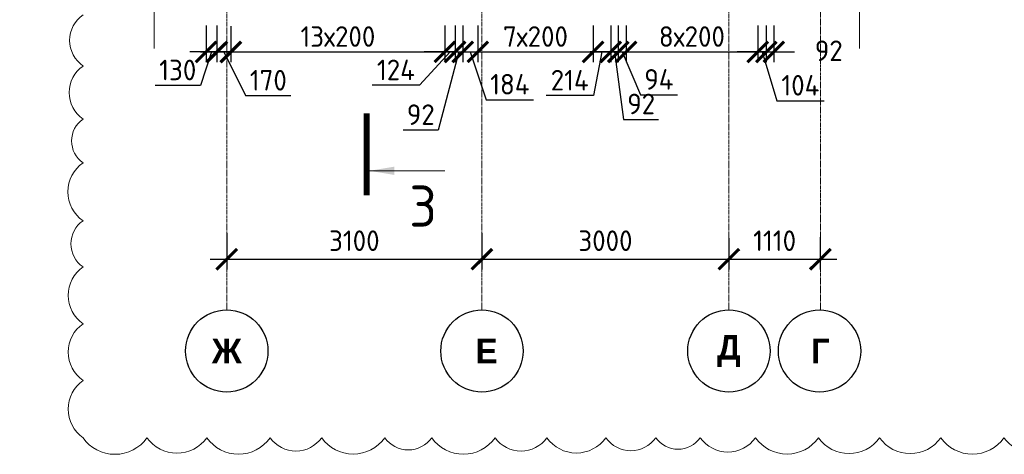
# Model space of a CAD drawing. Header units: millimetres. Extents: x 349531 to 1063351, y -131924 to 96186.
# Tile 136 of 228: x 630123 to 642083, y -32226 to -26940. Entities that reach past the tile are written whole.
import ezdxf

# ---------------------------------------------------------------- set-up
doc = ezdxf.new("R2010")
doc.units = ezdxf.units.MM
doc.linetypes.add('______5', pattern=[1100, 800, -100, 100, -100])
doc.linetypes.add('осевая', pattern=[50.8, 31.75, -6.35, 6.35, -6.35])
for name, color, linetype, lineweight in [('AF_Stena', 90, 'Continuous', 18), ('Оси', 40, '______5', 18), ('РАЗМЕРЫ', 1, 'Continuous', 9), ('Узлы', 7, 'Continuous', 0)]:
    doc.layers.add(name, color=color, linetype=linetype, lineweight=lineweight)
doc.styles.add('Century Gothic', font='GOTHIC.TTF')
doc.styles.add('GOST-2.304_Type-B', font='GOST_Common.ttf')
doc.dimstyles.new('СПДС', dxfattribs={"dimscale": 100, "dimtxt": 2.5, "dimasz": 2.5, "dimexe": 1.25, "dimexo": 0, "dimtad": 1, "dimdec": 0, "dimtxsty": 'GOST-2.304_Type-B', "dimblk": 'ARCHTICK', "dimcen": 2.5, "dimdle": 2, "dimadec": 0, "dimazin": 2, "dimtfac": 0.75, "dimtdec": 0, "dimtmove": 1, "dimatfit": 3, "dimfxl": 1, "dimtolj": 1, "dimarcsym": 1})

# ---------------------------------------------------------------- blocks, each defined once
blk = doc.blocks.new('_ArchTick')
at = {"color": 0, "linetype": 'ByBlock', "const_width": 0.15}
blk.add_lwpolyline([(-0.5, -0.5), (0.5, 0.5)], dxfattribs=at)
blk = doc.blocks.new('*D789')
at = {"color": 0, "lineweight": -2, "transparency": 16777216}
for p, q in [((572636, -30315), (572636, -30190)), ((589036, -30315), (589036, -30190)), ((572436, -30315), (589236, -30315))]:
    blk.add_line(p, q, dxfattribs=at)
at = {"layer": 'DEFPOINTS', "color": 0, "transparency": 16777216}
for p in [(572636, -30315), (589036, -30315), (589036, -30315)]:
    blk.add_point(p, dxfattribs=at)
at = {"color": 0, "lineweight": -2, "transparency": 16777216, "xscale": 250, "yscale": 250, "zscale": 250, "rotation": 180}
blk.add_blockref('_ArchTick', (572636, -30315), dxfattribs=at)
at = {"color": 0, "lineweight": -2, "transparency": 16777216, "xscale": 250, "yscale": 250, "zscale": 250}
blk.add_blockref('_ArchTick', (589036, -30315), dxfattribs=at)
at = {"color": 0, "transparency": 16777216, "insert": (580477, -30090), "char_height": 250, "width": 104166.67, "attachment_point": 5, "style": 'GOST-2.304_Type-B'}
blk.add_mtext('\\A1;16400', dxfattribs=at)
blk = doc.blocks.new('*D848')
at = {"color": 0, "lineweight": -2, "transparency": 16777216}
for p, q in [((598650, -29135), (598650, -29889)), ((594550, -29764), (594550, -29639)), ((594350, -29764), (598850, -29764))]:
    blk.add_line(p, q, dxfattribs=at)
at = {"layer": 'DEFPOINTS', "color": 0, "transparency": 16777216}
for p in [(598650, -29135), (594550, -29764), (598650, -29764)]:
    blk.add_point(p, dxfattribs=at)
at = {"color": 0, "lineweight": -2, "transparency": 16777216, "xscale": 250, "yscale": 250, "zscale": 250, "rotation": 180}
blk.add_blockref('_ArchTick', (594550, -29764), dxfattribs=at)
at = {"color": 0, "lineweight": -2, "transparency": 16777216, "xscale": 250, "yscale": 250, "zscale": 250}
blk.add_blockref('_ArchTick', (598650, -29764), dxfattribs=at)
at = {"color": 0, "transparency": 16777216, "insert": (596600, -29539), "char_height": 250, "width": 83333.33, "attachment_point": 5, "style": 'GOST-2.304_Type-B'}
blk.add_mtext('\\A1;4100', dxfattribs=at)
blk = doc.blocks.new('NSY101')
at = {"color": 0, "linetype": 'ByBlock', "lineweight": -2}
blk.add_circle((0, 0), 50, dxfattribs=at)
blk = doc.blocks.new('*D1395')
at = {"color": 0, "lineweight": -2, "transparency": 16777216}
for p, q in [((610076, -29833), (610076, -29708)), ((611176, -29833), (611176, -29708)), ((611376, -29833), (609876, -29833))]:
    blk.add_line(p, q, dxfattribs=at)
at = {"layer": 'DEFPOINTS', "color": 0, "transparency": 16777216}
for p in [(610076, -29833), (610076, -29833), (611176, -29833)]:
    blk.add_point(p, dxfattribs=at)
at = {"color": 0, "lineweight": -2, "transparency": 16777216, "xscale": 250, "yscale": 250, "zscale": 250, "rotation": 180}
blk.add_blockref('_ArchTick', (610076, -29833), dxfattribs=at)
at = {"color": 0, "lineweight": -2, "transparency": 16777216, "xscale": 250, "yscale": 250, "zscale": 250}
blk.add_blockref('_ArchTick', (611176, -29833), dxfattribs=at)
at = {"color": 0, "transparency": 16777216, "insert": (610626, -29608), "char_height": 250, "width": 83333.33, "attachment_point": 5, "style": 'GOST-2.304_Type-B'}
blk.add_mtext('\\A1;1100', dxfattribs=at)
blk = doc.blocks.new('*D1393')
at = {"color": 0, "lineweight": -2, "transparency": 16777216}
for p, q in [((607076, -29833), (607076, -29708)), ((610076, -29833), (610076, -29708)), ((610276, -29833), (606876, -29833))]:
    blk.add_line(p, q, dxfattribs=at)
at = {"layer": 'DEFPOINTS', "color": 0, "transparency": 16777216}
for p in [(607076, -29833), (607076, -29833), (610076, -29833)]:
    blk.add_point(p, dxfattribs=at)
at = {"color": 0, "lineweight": -2, "transparency": 16777216, "xscale": 250, "yscale": 250, "zscale": 250, "rotation": 180}
blk.add_blockref('_ArchTick', (607076, -29833), dxfattribs=at)
at = {"color": 0, "lineweight": -2, "transparency": 16777216, "xscale": 250, "yscale": 250, "zscale": 250}
blk.add_blockref('_ArchTick', (610076, -29833), dxfattribs=at)
at = {"color": 0, "transparency": 16777216, "insert": (608602, -29608), "char_height": 250, "width": 83333.33, "attachment_point": 5, "style": 'GOST-2.304_Type-B'}
blk.add_mtext('\\A1;3000', dxfattribs=at)
blk = doc.blocks.new('*D1394')
at = {"color": 0, "lineweight": -2, "transparency": 16777216}
for p, q in [((603976, -30256), (603976, -29708)), ((607076, -29833), (607076, -29708)), ((607276, -29833), (603776, -29833))]:
    blk.add_line(p, q, dxfattribs=at)
at = {"layer": 'DEFPOINTS', "color": 0, "transparency": 16777216}
for p in [(603976, -29833), (607076, -29833), (603976, -30256)]:
    blk.add_point(p, dxfattribs=at)
at = {"color": 0, "lineweight": -2, "transparency": 16777216, "xscale": 250, "yscale": 250, "zscale": 250, "rotation": 180}
blk.add_blockref('_ArchTick', (603976, -29833), dxfattribs=at)
at = {"color": 0, "lineweight": -2, "transparency": 16777216, "xscale": 250, "yscale": 250, "zscale": 250}
blk.add_blockref('_ArchTick', (607076, -29833), dxfattribs=at)
at = {"color": 0, "transparency": 16777216, "insert": (605526, -29608), "char_height": 250, "width": 83333.33, "attachment_point": 5, "style": 'GOST-2.304_Type-B'}
blk.add_mtext('\\A1;3100', dxfattribs=at)
blk = doc.blocks.new('*D1405')
at = {"color": 0, "lineweight": -2, "transparency": 16777216}
for p, q in [((621919, -29853), (621919, -29728)), ((624919, -29853), (624919, -29728)), ((625119, -29853), (621719, -29853))]:
    blk.add_line(p, q, dxfattribs=at)
at = {"layer": 'DEFPOINTS', "color": 0, "transparency": 16777216}
for p in [(621919, -29853), (621919, -29853), (624919, -29853)]:
    blk.add_point(p, dxfattribs=at)
at = {"color": 0, "lineweight": -2, "transparency": 16777216, "xscale": 250, "yscale": 250, "zscale": 250, "rotation": 180}
blk.add_blockref('_ArchTick', (621919, -29853), dxfattribs=at)
at = {"color": 0, "lineweight": -2, "transparency": 16777216, "xscale": 250, "yscale": 250, "zscale": 250}
blk.add_blockref('_ArchTick', (624919, -29853), dxfattribs=at)
at = {"color": 0, "transparency": 16777216, "insert": (623445, -29628), "char_height": 250, "width": 83333.33, "attachment_point": 5, "style": 'GOST-2.304_Type-B'}
blk.add_mtext('\\A1;3000', dxfattribs=at)
blk = doc.blocks.new('*D1406')
at = {"color": 0, "lineweight": -2, "transparency": 16777216}
for p, q in [((618819, -30277), (618819, -29728)), ((621919, -29853), (621919, -29728)), ((622119, -29853), (618619, -29853))]:
    blk.add_line(p, q, dxfattribs=at)
at = {"layer": 'DEFPOINTS', "color": 0, "transparency": 16777216}
for p in [(618819, -29853), (621919, -29853), (618819, -30277)]:
    blk.add_point(p, dxfattribs=at)
at = {"color": 0, "lineweight": -2, "transparency": 16777216, "xscale": 250, "yscale": 250, "zscale": 250, "rotation": 180}
blk.add_blockref('_ArchTick', (618819, -29853), dxfattribs=at)
at = {"color": 0, "lineweight": -2, "transparency": 16777216, "xscale": 250, "yscale": 250, "zscale": 250}
blk.add_blockref('_ArchTick', (621919, -29853), dxfattribs=at)
at = {"color": 0, "transparency": 16777216, "insert": (620369, -29628), "char_height": 250, "width": 83333.33, "attachment_point": 5, "style": 'GOST-2.304_Type-B'}
blk.add_mtext('\\A1;3100', dxfattribs=at)
blk = doc.blocks.new('*D1414')
at = {"layer": 'DEFPOINTS', "color": 0, "lineweight": 50, "transparency": 16777216}
for p in [(632518, -27010, -360), (632688, -27018, -360), (632688, -27333)]:
    blk.add_point(p, dxfattribs=at)
at = {"layer": 'РАЗМЕРЫ', "color": 0, "lineweight": -2, "transparency": 16777216}
for p, q in [((632518, -27010), (632518, -27458)), ((632688, -27018), (632688, -27458)), ((632318, -27333), (632888, -27333)), ((632603, -27333), (632868, -27864)), ((632868, -27864), (633418, -27864))]:
    blk.add_line(p, q, dxfattribs=at)
at = {"layer": 'РАЗМЕРЫ', "color": 0, "lineweight": -2, "transparency": 16777216, "xscale": 250, "yscale": 250, "zscale": 250, "rotation": 180}
blk.add_blockref('_ArchTick', (632518, -27333), dxfattribs=at)
at = {"layer": 'РАЗМЕРЫ', "color": 0, "lineweight": -2, "transparency": 16777216, "xscale": 250, "yscale": 250, "zscale": 250}
blk.add_blockref('_ArchTick', (632688, -27333), dxfattribs=at)
at = {"layer": 'РАЗМЕРЫ', "color": 0, "transparency": 16777216, "insert": (633143, -27677), "char_height": 250, "attachment_point": 5, "style": 'GOST-2.304_Type-B'}
blk.add_mtext('\\A1;170', dxfattribs=at)
blk = doc.blocks.new('*D1415')
at = {"layer": 'DEFPOINTS', "color": 0, "lineweight": 50, "transparency": 16777216}
for p in [(632688, -27018, -360), (635288, -27010, -360), (635288, -27332)]:
    blk.add_point(p, dxfattribs=at)
at = {"layer": 'РАЗМЕРЫ', "color": 0, "lineweight": -2, "transparency": 16777216}
for p, q in [((632688, -27018), (632688, -27457)), ((635288, -27010), (635288, -27457)), ((632488, -27332), (635488, -27332))]:
    blk.add_line(p, q, dxfattribs=at)
at = {"layer": 'РАЗМЕРЫ', "color": 0, "lineweight": -2, "transparency": 16777216, "xscale": 250, "yscale": 250, "zscale": 250, "rotation": 180}
blk.add_blockref('_ArchTick', (632688, -27332), dxfattribs=at)
at = {"layer": 'РАЗМЕРЫ', "color": 0, "lineweight": -2, "transparency": 16777216, "xscale": 250, "yscale": 250, "zscale": 250}
blk.add_blockref('_ArchTick', (635288, -27332), dxfattribs=at)
at = {"layer": 'РАЗМЕРЫ', "color": 0, "transparency": 16777216, "insert": (633988, -27145), "char_height": 250, "width": 775, "attachment_point": 5, "style": 'GOST-2.304_Type-B'}
blk.add_mtext('\\A1;13х200', dxfattribs=at)
blk = doc.blocks.new('*D1416')
at = {"layer": 'DEFPOINTS', "color": 0, "lineweight": 50, "transparency": 16777216}
for p in [(635288, -27010, -360), (635412, -27011, -360), (635412, -27332)]:
    blk.add_point(p, dxfattribs=at)
at = {"layer": 'РАЗМЕРЫ', "color": 0, "lineweight": -2, "transparency": 16777216}
for p, q in [((635288, -27010), (635288, -27457)), ((635412, -27011), (635412, -27457)), ((635350, -27332), (634980, -27738)), ((635288, -27332), (635038, -27332)), ((635288, -27332), (635412, -27332)), ((635288, -27332), (635412, -27332)), ((635412, -27332), (635662, -27332)), ((634980, -27738), (634405, -27738))]:
    blk.add_line(p, q, dxfattribs=at)
at = {"layer": 'РАЗМЕРЫ', "color": 0, "lineweight": -2, "transparency": 16777216, "xscale": 250, "yscale": 250, "zscale": 250}
blk.add_blockref('_ArchTick', (635288, -27332), dxfattribs=at)
at = {"layer": 'РАЗМЕРЫ', "color": 0, "lineweight": -2, "transparency": 16777216, "xscale": 250, "yscale": 250, "zscale": 250, "rotation": 180}
blk.add_blockref('_ArchTick', (635412, -27332), dxfattribs=at)
at = {"layer": 'РАЗМЕРЫ', "color": 0, "transparency": 16777216, "insert": (634693, -27551), "char_height": 250, "attachment_point": 5, "style": 'GOST-2.304_Type-B'}
blk.add_mtext('\\A1;124', dxfattribs=at)
blk = doc.blocks.new('*D1417')
at = {"layer": 'DEFPOINTS', "color": 0, "lineweight": 50, "transparency": 16777216}
for p in [(635412, -27011, -360), (635504, -27011, -360), (635504, -27332)]:
    blk.add_point(p, dxfattribs=at)
at = {"layer": 'РАЗМЕРЫ', "color": 0, "lineweight": -2, "transparency": 16777216}
for p, q in [((635412, -27011), (635412, -27457)), ((635504, -27011), (635504, -27457)), ((635412, -27332), (635162, -27332)), ((635458, -27332), (635208, -28282)), ((635412, -27332), (635504, -27332)), ((635412, -27332), (635504, -27332)), ((635504, -27332), (635754, -27332)), ((635208, -28282), (634783, -28282))]:
    blk.add_line(p, q, dxfattribs=at)
at = {"layer": 'РАЗМЕРЫ', "color": 0, "lineweight": -2, "transparency": 16777216, "xscale": 250, "yscale": 250, "zscale": 250}
blk.add_blockref('_ArchTick', (635412, -27332), dxfattribs=at)
at = {"layer": 'РАЗМЕРЫ', "color": 0, "lineweight": -2, "transparency": 16777216, "xscale": 250, "yscale": 250, "zscale": 250, "rotation": 180}
blk.add_blockref('_ArchTick', (635504, -27332), dxfattribs=at)
at = {"layer": 'РАЗМЕРЫ', "color": 0, "transparency": 16777216, "insert": (634995, -28095), "char_height": 250, "attachment_point": 5, "style": 'GOST-2.304_Type-B'}
blk.add_mtext('\\A1;92', dxfattribs=at)
blk = doc.blocks.new('*D1418')
at = {"layer": 'DEFPOINTS', "color": 0, "lineweight": 50, "transparency": 16777216}
for p in [(635504, -27011, -360), (635688, -27010, -360), (635688, -27332)]:
    blk.add_point(p, dxfattribs=at)
at = {"layer": 'РАЗМЕРЫ', "color": 0, "lineweight": -2, "transparency": 16777216}
for p, q in [((635504, -27011), (635504, -27457)), ((635688, -27010), (635688, -27457)), ((635304, -27332), (635888, -27332)), ((635596, -27332), (635789, -27913)), ((635789, -27913), (636364, -27913))]:
    blk.add_line(p, q, dxfattribs=at)
at = {"layer": 'РАЗМЕРЫ', "color": 0, "lineweight": -2, "transparency": 16777216, "xscale": 250, "yscale": 250, "zscale": 250, "rotation": 180}
blk.add_blockref('_ArchTick', (635504, -27332), dxfattribs=at)
at = {"layer": 'РАЗМЕРЫ', "color": 0, "lineweight": -2, "transparency": 16777216, "xscale": 250, "yscale": 250, "zscale": 250}
blk.add_blockref('_ArchTick', (635688, -27332), dxfattribs=at)
at = {"layer": 'РАЗМЕРЫ', "color": 0, "transparency": 16777216, "insert": (636077, -27725), "char_height": 250, "attachment_point": 5, "style": 'GOST-2.304_Type-B'}
blk.add_mtext('\\A1;184', dxfattribs=at)
blk = doc.blocks.new('*D1419')
at = {"layer": 'DEFPOINTS', "color": 0, "lineweight": 50, "transparency": 16777216}
for p in [(635688, -27010, -360), (637088, -27010, -360), (637088, -27332)]:
    blk.add_point(p, dxfattribs=at)
at = {"layer": 'РАЗМЕРЫ', "color": 0, "lineweight": -2, "transparency": 16777216}
for p, q in [((635688, -27010), (635688, -27457)), ((637088, -27010), (637088, -27457)), ((635488, -27332), (637288, -27332))]:
    blk.add_line(p, q, dxfattribs=at)
at = {"layer": 'РАЗМЕРЫ', "color": 0, "lineweight": -2, "transparency": 16777216, "xscale": 250, "yscale": 250, "zscale": 250, "rotation": 180}
blk.add_blockref('_ArchTick', (635688, -27332), dxfattribs=at)
at = {"layer": 'РАЗМЕРЫ', "color": 0, "lineweight": -2, "transparency": 16777216, "xscale": 250, "yscale": 250, "zscale": 250}
blk.add_blockref('_ArchTick', (637088, -27332), dxfattribs=at)
at = {"layer": 'РАЗМЕРЫ', "color": 0, "transparency": 16777216, "insert": (636388, -27145), "char_height": 250, "attachment_point": 5, "style": 'GOST-2.304_Type-B'}
blk.add_mtext('\\A1;7х200', dxfattribs=at)
blk = doc.blocks.new('*D1420')
at = {"layer": 'DEFPOINTS', "color": 0, "lineweight": 50, "transparency": 16777216}
for p in [(637088, -27010, -360), (637302, -27011, -360), (637302, -27332)]:
    blk.add_point(p, dxfattribs=at)
at = {"layer": 'РАЗМЕРЫ', "color": 0, "lineweight": -2, "transparency": 16777216}
for p, q in [((637088, -27010), (637088, -27457)), ((637302, -27011), (637302, -27457)), ((636888, -27332), (637502, -27332)), ((637195, -27332), (637092, -27863)), ((637092, -27863), (636517, -27863))]:
    blk.add_line(p, q, dxfattribs=at)
at = {"layer": 'РАЗМЕРЫ', "color": 0, "lineweight": -2, "transparency": 16777216, "xscale": 250, "yscale": 250, "zscale": 250, "rotation": 180}
blk.add_blockref('_ArchTick', (637088, -27332), dxfattribs=at)
at = {"layer": 'РАЗМЕРЫ', "color": 0, "lineweight": -2, "transparency": 16777216, "xscale": 250, "yscale": 250, "zscale": 250}
blk.add_blockref('_ArchTick', (637302, -27332), dxfattribs=at)
at = {"layer": 'РАЗМЕРЫ', "color": 0, "transparency": 16777216, "insert": (636804, -27676), "char_height": 250, "attachment_point": 5, "style": 'GOST-2.304_Type-B'}
blk.add_mtext('\\A1;214', dxfattribs=at)
blk = doc.blocks.new('*D1421')
at = {"layer": 'DEFPOINTS', "color": 0, "lineweight": 50, "transparency": 16777216}
for p in [(637302, -27011, -360), (637394, -27011, -360), (637394, -27332)]:
    blk.add_point(p, dxfattribs=at)
at = {"layer": 'РАЗМЕРЫ', "color": 0, "lineweight": -2, "transparency": 16777216}
for p, q in [((637302, -27011), (637302, -27457)), ((637394, -27011), (637394, -27457)), ((637302, -27332), (637052, -27332)), ((637302, -27332), (637394, -27332)), ((637302, -27332), (637394, -27332)), ((637348, -27332), (637459, -28153)), ((637394, -27332), (637644, -27332)), ((637459, -28153), (637884, -28153))]:
    blk.add_line(p, q, dxfattribs=at)
at = {"layer": 'РАЗМЕРЫ', "color": 0, "lineweight": -2, "transparency": 16777216, "xscale": 250, "yscale": 250, "zscale": 250}
blk.add_blockref('_ArchTick', (637302, -27332), dxfattribs=at)
at = {"layer": 'РАЗМЕРЫ', "color": 0, "lineweight": -2, "transparency": 16777216, "xscale": 250, "yscale": 250, "zscale": 250, "rotation": 180}
blk.add_blockref('_ArchTick', (637394, -27332), dxfattribs=at)
at = {"layer": 'РАЗМЕРЫ', "color": 0, "transparency": 16777216, "insert": (637672, -27965), "char_height": 250, "attachment_point": 5, "style": 'GOST-2.304_Type-B'}
blk.add_mtext('\\A1;92', dxfattribs=at)
blk = doc.blocks.new('*D1422')
at = {"layer": 'DEFPOINTS', "color": 0, "lineweight": 50, "transparency": 16777216}
for p in [(637394, -27011, -360), (637488, -27010, -360), (637488, -27332)]:
    blk.add_point(p, dxfattribs=at)
at = {"layer": 'РАЗМЕРЫ', "color": 0, "lineweight": -2, "transparency": 16777216}
for p, q in [((637394, -27011), (637394, -27457)), ((637488, -27010), (637488, -27457)), ((637394, -27332), (637144, -27332)), ((637394, -27332), (637488, -27332)), ((637394, -27332), (637488, -27332)), ((637441, -27332), (637662, -27853)), ((637488, -27332), (637738, -27332)), ((637662, -27853), (638112, -27853))]:
    blk.add_line(p, q, dxfattribs=at)
at = {"layer": 'РАЗМЕРЫ', "color": 0, "lineweight": -2, "transparency": 16777216, "xscale": 250, "yscale": 250, "zscale": 250}
blk.add_blockref('_ArchTick', (637394, -27332), dxfattribs=at)
at = {"layer": 'РАЗМЕРЫ', "color": 0, "lineweight": -2, "transparency": 16777216, "xscale": 250, "yscale": 250, "zscale": 250, "rotation": 180}
blk.add_blockref('_ArchTick', (637488, -27332), dxfattribs=at)
at = {"layer": 'РАЗМЕРЫ', "color": 0, "transparency": 16777216, "insert": (637887, -27666), "char_height": 250, "attachment_point": 5, "style": 'GOST-2.304_Type-B'}
blk.add_mtext('\\A1;94', dxfattribs=at)
blk = doc.blocks.new('*D1423')
at = {"layer": 'DEFPOINTS', "color": 0, "lineweight": 50, "transparency": 16777216}
for p in [(637488, -27010, -360), (639088, -27010, -360), (639088, -27332)]:
    blk.add_point(p, dxfattribs=at)
at = {"layer": 'РАЗМЕРЫ', "color": 0, "lineweight": -2, "transparency": 16777216}
for p, q in [((637488, -27010), (637488, -27457)), ((639088, -27010), (639088, -27457)), ((637288, -27332), (639288, -27332))]:
    blk.add_line(p, q, dxfattribs=at)
at = {"layer": 'РАЗМЕРЫ', "color": 0, "lineweight": -2, "transparency": 16777216, "xscale": 250, "yscale": 250, "zscale": 250, "rotation": 180}
blk.add_blockref('_ArchTick', (637488, -27332), dxfattribs=at)
at = {"layer": 'РАЗМЕРЫ', "color": 0, "lineweight": -2, "transparency": 16777216, "xscale": 250, "yscale": 250, "zscale": 250}
blk.add_blockref('_ArchTick', (639088, -27332), dxfattribs=at)
at = {"layer": 'РАЗМЕРЫ', "color": 0, "transparency": 16777216, "insert": (638288, -27145), "char_height": 250, "attachment_point": 5, "style": 'GOST-2.304_Type-B'}
blk.add_mtext('\\A1;8х200', dxfattribs=at)
blk = doc.blocks.new('*D1424')
at = {"layer": 'DEFPOINTS', "color": 0, "lineweight": 50, "transparency": 16777216}
for p in [(639088, -27010, -360), (639192, -27011, -360), (639192, -27332)]:
    blk.add_point(p, dxfattribs=at)
at = {"layer": 'РАЗМЕРЫ', "color": 0, "lineweight": -2, "transparency": 16777216}
for p, q in [((639088, -27010), (639088, -27457)), ((639192, -27011), (639192, -27457)), ((639088, -27332), (638838, -27332)), ((639088, -27332), (639192, -27332)), ((639088, -27332), (639192, -27332)), ((639140, -27332), (639318, -27926)), ((639192, -27332), (639442, -27332)), ((639318, -27926), (639893, -27926))]:
    blk.add_line(p, q, dxfattribs=at)
at = {"layer": 'РАЗМЕРЫ', "color": 0, "lineweight": -2, "transparency": 16777216, "xscale": 250, "yscale": 250, "zscale": 250}
blk.add_blockref('_ArchTick', (639088, -27332), dxfattribs=at)
at = {"layer": 'РАЗМЕРЫ', "color": 0, "lineweight": -2, "transparency": 16777216, "xscale": 250, "yscale": 250, "zscale": 250, "rotation": 180}
blk.add_blockref('_ArchTick', (639192, -27332), dxfattribs=at)
at = {"layer": 'РАЗМЕРЫ', "color": 0, "transparency": 16777216, "insert": (639606, -27738), "char_height": 250, "attachment_point": 5, "style": 'GOST-2.304_Type-B'}
blk.add_mtext('\\A1;104', dxfattribs=at)
blk = doc.blocks.new('*D1425')
at = {"layer": 'DEFPOINTS', "color": 0, "lineweight": 50, "transparency": 16777216}
for p in [(639192, -27011, -360), (639284, -27011, -360), (639284, -27332)]:
    blk.add_point(p, dxfattribs=at)
at = {"layer": 'РАЗМЕРЫ', "color": 0, "lineweight": -2, "transparency": 16777216}
for p, q in [((639192, -27011), (639192, -27457)), ((639284, -27011), (639284, -27457)), ((639192, -27332), (638942, -27332)), ((639192, -27332), (639284, -27332)), ((639284, -27332), (639534, -27332))]:
    blk.add_line(p, q, dxfattribs=at)
at = {"layer": 'РАЗМЕРЫ', "color": 0, "lineweight": -2, "transparency": 16777216, "xscale": 250, "yscale": 250, "zscale": 250}
blk.add_blockref('_ArchTick', (639192, -27332), dxfattribs=at)
at = {"layer": 'РАЗМЕРЫ', "color": 0, "lineweight": -2, "transparency": 16777216, "xscale": 250, "yscale": 250, "zscale": 250, "rotation": 180}
blk.add_blockref('_ArchTick', (639284, -27332), dxfattribs=at)
at = {"layer": 'РАЗМЕРЫ', "color": 0, "transparency": 16777216, "insert": (639951, -27318), "char_height": 250, "attachment_point": 5, "style": 'GOST-2.304_Type-B'}
blk.add_mtext('\\A1;92', dxfattribs=at)
blk = doc.blocks.new('*D1426')
at = {"layer": 'DEFPOINTS', "color": 0, "lineweight": 50, "transparency": 16777216}
for p in [(632388, -27010), (632518, -27010, -360), (632388, -27333)]:
    blk.add_point(p, dxfattribs=at)
at = {"layer": 'РАЗМЕРЫ', "color": 0, "lineweight": -2, "transparency": 16777216}
for p, q in [((632388, -27010), (632388, -27458)), ((632518, -27010), (632518, -27458)), ((632718, -27333), (632188, -27333)), ((632453, -27333), (632318, -27739)), ((632318, -27739), (631768, -27739))]:
    blk.add_line(p, q, dxfattribs=at)
at = {"layer": 'РАЗМЕРЫ', "color": 0, "lineweight": -2, "transparency": 16777216, "xscale": 250, "yscale": 250, "zscale": 250, "rotation": 180}
blk.add_blockref('_ArchTick', (632388, -27333), dxfattribs=at)
at = {"layer": 'РАЗМЕРЫ', "color": 0, "lineweight": -2, "transparency": 16777216, "xscale": 250, "yscale": 250, "zscale": 250}
blk.add_blockref('_ArchTick', (632518, -27333), dxfattribs=at)
at = {"layer": 'РАЗМЕРЫ', "color": 0, "transparency": 16777216, "insert": (632043, -27552), "char_height": 250, "attachment_point": 5, "style": 'GOST-2.304_Type-B'}
blk.add_mtext('\\A1;130', dxfattribs=at)
blk = doc.blocks.new('*D1434')
at = {"color": 0, "lineweight": -2, "transparency": 16777216}
for p, q in [((632638, -29535), (632638, -29978)), ((635738, -29535), (635738, -29978)), ((632438, -29853), (635938, -29853))]:
    blk.add_line(p, q, dxfattribs=at)
at = {"layer": 'DEFPOINTS', "color": 0, "transparency": 16777216}
for p in [(632638, -29535), (635738, -29535), (635738, -29853)]:
    blk.add_point(p, dxfattribs=at)
at = {"color": 0, "lineweight": -2, "transparency": 16777216, "xscale": 250, "yscale": 250, "zscale": 250, "rotation": 180}
blk.add_blockref('_ArchTick', (632638, -29853), dxfattribs=at)
at = {"color": 0, "lineweight": -2, "transparency": 16777216, "xscale": 250, "yscale": 250, "zscale": 250}
blk.add_blockref('_ArchTick', (635738, -29853), dxfattribs=at)
at = {"color": 0, "transparency": 16777216, "insert": (634188, -29628), "char_height": 250, "attachment_point": 5, "style": 'GOST-2.304_Type-B'}
blk.add_mtext('\\A1;3100', dxfattribs=at)
blk = doc.blocks.new('*D1435')
at = {"color": 0, "lineweight": -2, "transparency": 16777216}
for p, q in [((635738, -29535), (635738, -29978)), ((638738, -29599), (638738, -29978)), ((635538, -29853), (638938, -29853))]:
    blk.add_line(p, q, dxfattribs=at)
at = {"layer": 'DEFPOINTS', "color": 0, "transparency": 16777216}
for p in [(635738, -29535), (638738, -29599), (638738, -29853)]:
    blk.add_point(p, dxfattribs=at)
at = {"color": 0, "lineweight": -2, "transparency": 16777216, "xscale": 250, "yscale": 250, "zscale": 250, "rotation": 180}
blk.add_blockref('_ArchTick', (635738, -29853), dxfattribs=at)
at = {"color": 0, "lineweight": -2, "transparency": 16777216, "xscale": 250, "yscale": 250, "zscale": 250}
blk.add_blockref('_ArchTick', (638738, -29853), dxfattribs=at)
at = {"color": 0, "transparency": 16777216, "insert": (637238, -29628), "char_height": 250, "attachment_point": 5, "style": 'GOST-2.304_Type-B'}
blk.add_mtext('\\A1;3000', dxfattribs=at)
blk = doc.blocks.new('*D1436')
at = {"color": 0, "lineweight": -2, "transparency": 16777216}
for p, q in [((638738, -29599), (638738, -29978)), ((639848, -29583), (639848, -29978)), ((638538, -29853), (640048, -29853))]:
    blk.add_line(p, q, dxfattribs=at)
at = {"layer": 'DEFPOINTS', "color": 0, "transparency": 16777216}
for p in [(638738, -29599), (639848, -29583), (639848, -29853)]:
    blk.add_point(p, dxfattribs=at)
at = {"color": 0, "lineweight": -2, "transparency": 16777216, "xscale": 250, "yscale": 250, "zscale": 250, "rotation": 180}
blk.add_blockref('_ArchTick', (638738, -29853), dxfattribs=at)
at = {"color": 0, "lineweight": -2, "transparency": 16777216, "xscale": 250, "yscale": 250, "zscale": 250}
blk.add_blockref('_ArchTick', (639848, -29853), dxfattribs=at)
at = {"color": 0, "transparency": 16777216, "insert": (639293, -29628), "char_height": 250, "attachment_point": 5, "style": 'GOST-2.304_Type-B'}
blk.add_mtext('\\A1;1110', dxfattribs=at)

msp = doc.modelspace()

# ---------------------------------------------------------------- linework, layer by layer
at = {"layer": 'AF_Stena', "lineweight": 20}
for points in [[(631755.9, -26747), (631755.9, -27291.1)], [(640325.7, -26747), (640325.7, -27291.1)]]:
    msp.add_lwpolyline(points, dxfattribs=at)
at = {"layer": 'Оси', "color": 16, "linetype": 'осевая', "lineweight": 0, "transparency": 33554687}
for p, q in [((632638.2, -30469.3), (632638.2, -21368.6)), ((635738.2, -30469.3), (635738.2, -21368.6)), ((638738.2, -30469.3), (638738.2, -21368.6)), ((639848.3, -30465.7), (639848.3, -21368.6))]:
    msp.add_line(p, q, dxfattribs=at)
at = {"layer": 'РАЗМЕРЫ', "color": 240, "true_color": 0xed1f24}
msp.add_lwpolyline([(630892.4, -26880.1, 0.5205671), (630892.4, -27503.4, 0.5205671), (630892.4, -28148.3, 0.5205671), (630892.4, -28680.8, 0.5205671), (630892.4, -29385.1, 0.5205671), (630892.4, -29946.8, 0.5205671), (630892.4, -30637.9, 0.5205671), (630892.4, -31327, 0.5205671), (630892.4, -32023.5, 0.5205671), (631669.1, -32023.5, 0.5205671), (632395.8, -32023.5, 0.5205671), (633165, -32023.5, 0.5205671), (633791.3, -32023.5, 0.5205671), (634557.1, -32023.5, 0.5205671), (635127.3, -32023.5, 0.5205671), (635898.5, -32023.5, 0.5205671), (636527.1, -32023.5, 0.5205671), (637242.4, -32023.5, 0.5205671), (637849.4, -32023.5, 0.5205671), (638390.1, -32023.5, 0.5205671), (639061, -32023.5, 0.5205671), (639826.1, -32023.5, 0.5205671), (640567.7, -32023.5, 0.5205671), (641311.1, -32023.5, 0.5205671), (642079.1, -32023.5, 0.5205671), (642763, -32023.5, 0.5205671)], format="xyb", dxfattribs=at)
at = {"layer": 'Узлы', "color": 1, "linetype": 'Continuous', "lineweight": 0}
msp.add_line((634337.9, -28777.8, 200), (635287.9, -28777.8, 200), dxfattribs=at)
at = {"layer": 'Узлы', "color": 1, "linetype": 'Continuous', "lineweight": 0, "const_width": 70, "elevation": 200}
msp.add_lwpolyline([(634337.9, -29077.8), (634337.9, -28077.8)], dxfattribs=at)
at = {"layer": 'Узлы', "color": 1, "linetype": 'Continuous', "lineweight": 0}
msp.add_solid([(634372.9, -28777.8, 200), (634673.3, -28828.1, 200), (634673.3, -28727.5, 200)], dxfattribs=at)

# ---------------------------------------------------------------- block references
at = {"layer": 'Оси', "color": 16, "linetype": 'Continuous', "lineweight": 25, "transparency": 33554687, "xscale": 9.999999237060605, "yscale": 9.999999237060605, "zscale": 9.999999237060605, "rotation": 90.00000000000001}
for p in [(632638.2, -30969.3), (635738.2, -30969.3), (638738.2, -30969.3), (639838.2, -30969.3)]:
    msp.add_blockref('NSY101', p, dxfattribs=at)

# ---------------------------------------------------------------- texts
at = {"layer": 'Оси', "color": 16, "linetype": 'Continuous', "lineweight": 25, "transparency": 33554687, "char_height": 300, "attachment_point": 5, "style": 'Century Gothic'}
for s, insert, width in [('\\A1;{\\fCentury Gothic|i0|b1;\\H300.000000;\\W1.000000;\\C16;Ж}\\P', (632638.2, -30969.3), 540), ('\\A1;{\\fCentury Gothic|i0|b1;\\H300.000000;\\W1.000000;\\C16; Е}\\P', (635738.2, -30969.3), 480), ('\\A1;{\\fCentury Gothic|i0|b1;\\H300.000000;\\W1.000000;\\C16;Д}\\P', (638738.2, -30969.3), 470), ('\\A1;{\\fCentury Gothic|i0|b1;\\H300.000000;\\W1.000000;\\C16;Г}\\P', (639848.3, -30969.3), 345)]:
    msp.add_mtext(s, dxfattribs=dict(at, insert=insert, width=width))
at = {"layer": 'Узлы', "color": 1, "linetype": 'Continuous', "lineweight": 0, "insert": (635022.9, -29207.8, 200), "char_height": 500, "attachment_point": 5, "style": 'GOST-2.304_Type-B'}
msp.add_mtext_dynamic_manual_height_columns('3', width=723.88, gutter_width=25, heights=[0], dxfattribs=at)

# ---------------------------------------------------------------- dimensions: what is measured, and where the dimension line sits
for base, p1, p2, picture, middle in [((598649.9, -29764.1), (594550.2, -29764.1), (598649.9, -29135.4), '*D848', (596600.1, -29764.1)), ((589035.6, -30315.4), (572635.6, -30315.4), (589035.6, -30315.4), '*D789', (580477, -30315.4))]:
    dim = msp.add_linear_dim(base=base, p1=p1, p2=p2, dimstyle='СПДС', override={"dimgap": 1})
    dim.commit()
    dim.dimension.update_dxf_attribs({"geometry": picture, "text_midpoint": middle, "dimtype": 160})
for base, p1, p2, picture, middle in [((603976.5, -29832.9), (607076.5, -29832.9), (603976.5, -30256.4), '*D1394', (605526.5, -29832.9)), ((607076.5, -29832.9), (610076.5, -29832.9), (607076.5, -29832.9), '*D1393', (608601.6, -29832.9)), ((610076.5, -29832.9), (611176.5, -29832.9), (610076.5, -29832.9), '*D1395', (610626.5, -29832.9)), ((618819.5, -29853.2), (621919.5, -29853.2), (618819.5, -30276.7), '*D1406', (620369.5, -29853.2)), ((621919.5, -29853.2), (624919.5, -29853.2), (621919.5, -29853.2), '*D1405', (623444.6, -29853.2))]:
    dim = msp.add_linear_dim(base=base, p1=p1, p2=p2, angle=180, dimstyle='СПДС', override={"dimgap": 1})
    dim.commit()
    dim.dimension.update_dxf_attribs({"geometry": picture, "text_midpoint": middle, "dimtype": 160})
for base, p1, p2, picture, middle in [((635738.2, -29853.2), (632638.2, -29534.9), (635738.2, -29534.9), '*D1434', (634188.2, -29628.2)), ((638738.2, -29853.2), (635738.2, -29534.9), (638738.2, -29599.3), '*D1435', (637238.2, -29628.2)), ((639848.3, -29853.2), (638738.2, -29599.3), (639848.3, -29583), '*D1436', (639293.3, -29628.2))]:
    dim = msp.add_linear_dim(base=base, p1=p1, p2=p2, dimstyle='СПДС', override={"dimgap": 1})
    dim.commit()
    dim.dimension.update_dxf_attribs({"geometry": picture, "text_midpoint": middle})
at = {"layer": 'РАЗМЕРЫ'}
for base, p1, p2, picture, middle in [((632388.2, -27333.1), (632518.2, -27010.4, -360), (632388.2, -27010.4), '*D1426', (632255.8, -27739.3)), ((632688.2, -27333.1), (632518.2, -27010.4, -360), (632688.2, -27018.4, -360), '*D1414', (632930.4, -27864.3)), ((635411.9, -27332.1), (635288.2, -27010.4, -360), (635411.9, -27010.8, -360), '*D1416', (634917.9, -27738.3)), ((635504.2, -27332.1), (635411.9, -27010.8, -360), (635504.2, -27010.8, -360), '*D1417', (635145.3, -28282.4)), ((635688.2, -27332.1), (635504.2, -27010.8, -360), (635688.2, -27010.4, -360), '*D1418', (635851.7, -27912.9)), ((637301.9, -27332.1), (637088.2, -27010.4, -360), (637301.9, -27010.8, -360), '*D1420', (637029.4, -27863.3)), ((637394.2, -27332.1), (637301.9, -27010.8, -360), (637394.2, -27010.8, -360), '*D1421', (637521.5, -28152.7)), ((637488.2, -27332.1), (637394.2, -27010.8, -360), (637488.2, -27010.4, -360), '*D1422', (637724.4, -27853.2)), ((639284.2, -27332.1), (639191.9, -27010.8, -360), (639284.2, -27010.8, -360), '*D1425', (639950.9, -27505.5))]:
    dim = msp.add_linear_dim(base=base, p1=p1, p2=p2, angle=180, dimstyle='СПДС', dxfattribs=at)
    dim.commit()
    dim.dimension.update_dxf_attribs({"geometry": picture, "text_midpoint": middle, "dimtype": 160})
for base, p1, p2, text, picture, middle in [((635288.2, -27332.1), (632688.2, -27018.4, -360), (635288.2, -27010.4, -360), '13х200', '*D1415', (633988.2, -27144.6)), ((637088.2, -27332.1), (635688.2, -27010.4, -360), (637088.2, -27010.4, -360), '7х200', '*D1419', (636388.2, -27144.6)), ((639088.2, -27332.1), (637488.2, -27010.4, -360), (639088.2, -27010.4, -360), '8х200', '*D1423', (638288.2, -27144.6))]:
    dim = msp.add_linear_dim(base=base, p1=p1, p2=p2, angle=180, text=text, dimstyle='СПДС', dxfattribs=at)
    dim.commit()
    dim.dimension.update_dxf_attribs({"geometry": picture, "text_midpoint": middle})
dim = msp.add_linear_dim(base=(639191.9, -27332.1), p1=(639088.2, -27010.4, -360), p2=(639191.9, -27010.8, -360), angle=180, dimstyle='СПДС', dxfattribs=at)
dim.commit()
dim.dimension.update_dxf_attribs({"geometry": '*D1424', "text_midpoint": (639380.7, -27738.3)})

doc.saveas('drawing.dxf')
